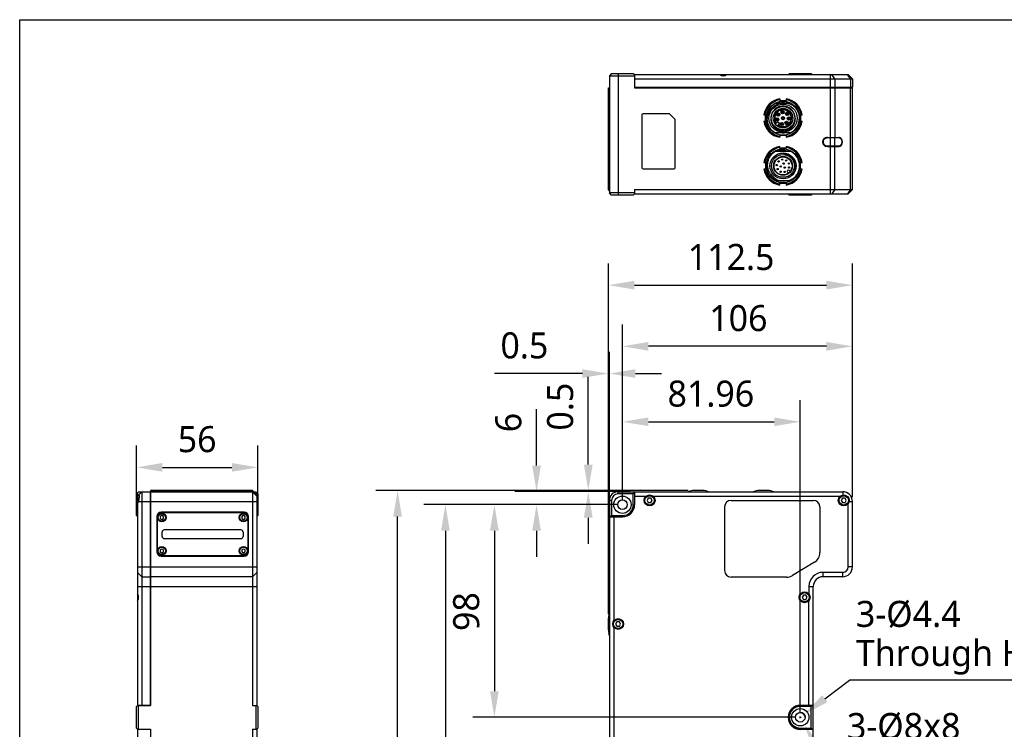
# Model space of a CAD drawing. Header units: millimetres. Extents: x 279 to 496, y -273 to -95.
# Tile 6 of 12: x 279 to 392, y -176 to -95. Entities that reach past the tile are written whole.
import ezdxf

# ---------------------------------------------------------------- set-up
doc = ezdxf.new("R2010")
doc.units = ezdxf.units.MM
doc.header["$LTSCALE"] = 23.1
doc.header["$PDMODE"] = 3
doc.header["$PDSIZE"] = 8
doc.layers.get('0').update_dxf_attribs({"linetype": 'CONTINUOUS'})
doc.layers.get('Defpoints').update_dxf_attribs({"linetype": 'CONTINUOUS'})
doc.layers.add('00_COMPONENTS', color=7, linetype='CONTINUOUS')
doc.layers.add('51__DRAFT_DIMS', color=7, linetype='CONTINUOUS')
doc.styles.get("Standard").update_dxf_attribs({"font": 'Roboto-Regular.ttf'})
doc.dimstyles.new('DIMSTYLE_1', dxfattribs={"dimtxt": 3, "dimasz": 3, "dimexe": 2.5, "dimexo": 0.5, "dimgap": 0.75, "dimtad": 1, "dimlfac": 4, "dimdsep": 46, "dimtxsty": 'STANDARD', "dimblk": '_FILLED', "dimblk1": '_FILLED', "dimblk2": '_FILLED', "dimcen": 0.09, "dimclrt": 3, "dimazin": 2, "dimtp": 0.3, "dimtm": 0.3, "dimtfac": 1, "dimtofl": 0, "dimtmove": 0, "dimatfit": 3, "dimldrblk": '_FILLED', "dimfxl": 1, "dimtolj": 1, "dimarcsym": 0})
doc.dimstyles.new('DIMSTYLE_2', dxfattribs={"dimtxt": 3, "dimasz": 3, "dimexe": 2.5, "dimexo": 0.5, "dimgap": 0.75, "dimtad": 1, "dimlfac": 4, "dimdsep": 46, "dimtxsty": 'STANDARD', "dimblk": '_FILLED', "dimblk1": '_FILLED', "dimblk2": '_FILLED', "dimcen": 0.09, "dimclrt": 3, "dimazin": 2, "dimtp": 0.5, "dimtm": 0.5, "dimtfac": 1, "dimtofl": 0, "dimtmove": 0, "dimatfit": 3, "dimldrblk": '_FILLED', "dimfxl": 1, "dimtolj": 1, "dimarcsym": 0})
doc.dimstyles.new('DIMSTYLE_3', dxfattribs={"dimtxt": 3, "dimasz": 3, "dimexe": 2.5, "dimexo": 0.5, "dimgap": 0.75, "dimtad": 1, "dimlfac": 4, "dimdsep": 46, "dimtxsty": 'STANDARD', "dimblk": '_FILLED', "dimblk1": '_FILLED', "dimblk2": '_FILLED', "dimcen": 0.09, "dimclrt": 3, "dimazin": 2, "dimtp": 0.1, "dimtm": 0.1, "dimtfac": 1, "dimtofl": 0, "dimtmove": 0, "dimatfit": 3, "dimldrblk": '_FILLED', "dimfxl": 1, "dimtolj": 1, "dimarcsym": 0})
doc.dimstyles.new('DIMSTYLE_5', dxfattribs={"dimtxt": 3, "dimasz": 3, "dimexe": 2.5, "dimexo": 0.5, "dimtad": 1, "dimlfac": 4, "dimdsep": 46, "dimtxsty": 'STANDARD', "dimblk": '_FILLED', "dimblk1": '_FILLED', "dimblk2": '_FILLED', "dimcen": 0.09, "dimclrt": 3, "dimazin": 2, "dimtp": 0.1, "dimtm": 0.1, "dimtfac": 1, "dimtofl": 0, "dimtmove": 0, "dimatfit": 1, "dimldrblk": '_FILLED', "dimfxl": 1, "dimtolj": 1, "dimarcsym": 0})
doc.dimstyles.new('DIMSTYLE_6', dxfattribs={"dimtxt": 3, "dimasz": 3, "dimexe": 2.5, "dimexo": 0.5, "dimtad": 1, "dimlfac": 4, "dimdsep": 46, "dimtxsty": 'STANDARD', "dimblk": '_FILLED', "dimblk1": '_FILLED', "dimblk2": '_FILLED', "dimcen": 0.09, "dimclrt": 3, "dimazin": 2, "dimtp": 0.2, "dimtm": 0.2, "dimtfac": 1, "dimtofl": 0, "dimtmove": 0, "dimatfit": 1, "dimldrblk": '_FILLED', "dimfxl": 1, "dimtolj": 1, "dimarcsym": 0})

# ---------------------------------------------------------------- blocks, each defined once
blk = doc.blocks.new('_FILLED')
at = {"color": 0, "linetype": 'ByBlock'}
blk.add_solid([(0, 0), (-1, 0.167), (-1, -0.167)], dxfattribs=at)
blk = doc.blocks.new('*D1')
at = {"layer": '51__DRAFT_DIMS', "color": 0, "lineweight": -2}
for p, q in [((292.36, -150.09), (292.36, -143.79)), ((306.36, -150.09), (306.36, -143.79)), ((295.36, -146.29), (303.36, -146.29))]:
    blk.add_line(p, q, dxfattribs=at)
at = {"layer": 'Defpoints', "color": 0}
for p in [(306.36, -146.29), (292.36, -150.59), (306.36, -150.59)]:
    blk.add_point(p, dxfattribs=at)
at = {"layer": '51__DRAFT_DIMS', "color": 0, "linetype": 'ByBlock', "lineweight": -2, "xscale": 3, "yscale": 3, "zscale": 3, "rotation": 180}
blk.add_blockref('_FILLED', (292.36, -146.29), dxfattribs=at)
at = {"layer": '51__DRAFT_DIMS', "color": 0, "linetype": 'ByBlock', "lineweight": -2, "xscale": 3, "yscale": 3, "zscale": 3}
blk.add_blockref('_FILLED', (306.36, -146.29), dxfattribs=at)
at = {"layer": '51__DRAFT_DIMS', "color": 3, "insert": (299.36, -141.54), "char_height": 3, "attachment_point": 2, "line_spacing_factor": 0.9}
blk.add_mtext('\\A1;56', dxfattribs=at)
blk = doc.blocks.new('*D2')
at = {"layer": '51__DRAFT_DIMS', "color": 0, "lineweight": -2}
for p, q in [((347.87, -150.59), (331.11, -150.59)), ((333.61, -153.59), (333.61, -172.09)), ((368.36, -175.09), (331.11, -175.09))]:
    blk.add_line(p, q, dxfattribs=at)
at = {"layer": 'Defpoints', "color": 0}
for p in [(348.37, -150.59), (333.61, -175.09), (368.86, -175.09)]:
    blk.add_point(p, dxfattribs=at)
at = {"layer": '51__DRAFT_DIMS', "color": 0, "linetype": 'ByBlock', "lineweight": -2, "xscale": 3, "yscale": 3, "zscale": 3}
for p, rotation in [((333.61, -150.59), 90), ((333.61, -175.09), 270)]:
    blk.add_blockref('_FILLED', p, dxfattribs=dict(at, rotation=rotation))
at = {"layer": '51__DRAFT_DIMS', "color": 3, "insert": (328.86, -162.91), "char_height": 3, "attachment_point": 2, "rotation": 90, "line_spacing_factor": 0.9}
blk.add_mtext('\\A1;98', dxfattribs=at)
blk = doc.blocks.new('*D3')
at = {"layer": '51__DRAFT_DIMS', "color": 0, "lineweight": -2}
for p, q in [((347.87, -150.59), (325.47, -150.59)), ((327.97, -153.59), (327.97, -220.09)), ((347.87, -223.09), (325.47, -223.09))]:
    blk.add_line(p, q, dxfattribs=at)
at = {"layer": 'Defpoints', "color": 0}
for p in [(348.37, -150.59), (327.97, -223.09), (348.37, -223.09)]:
    blk.add_point(p, dxfattribs=at)
at = {"layer": '51__DRAFT_DIMS', "color": 0, "linetype": 'ByBlock', "lineweight": -2, "xscale": 3, "yscale": 3, "zscale": 3}
for p, rotation in [((327.97, -150.59), 90), ((327.97, -223.09), 270)]:
    blk.add_blockref('_FILLED', p, dxfattribs=dict(at, rotation=rotation))
at = {"layer": '51__DRAFT_DIMS', "color": 3, "insert": (323.22, -186.87), "char_height": 3, "attachment_point": 2, "rotation": 90, "line_spacing_factor": 0.9}
blk.add_mtext('\\A1;290', dxfattribs=at)
blk = doc.blocks.new('*D4')
at = {"layer": '51__DRAFT_DIMS', "color": 0, "lineweight": -2}
for p, q in [((355.96, -148.97), (319.96, -148.97)), ((322.46, -221.59), (322.46, -151.97)), ((349.27, -224.59), (319.96, -224.59))]:
    blk.add_line(p, q, dxfattribs=at)
at = {"layer": 'Defpoints', "color": 0}
for p in [(322.46, -148.97), (356.46, -148.97), (349.77, -224.59)]:
    blk.add_point(p, dxfattribs=at)
at = {"layer": '51__DRAFT_DIMS', "color": 0, "linetype": 'ByBlock', "lineweight": -2, "xscale": 3, "yscale": 3, "zscale": 3}
for p, rotation in [((322.46, -148.97), 90), ((322.46, -224.59), 270)]:
    blk.add_blockref('_FILLED', p, dxfattribs=dict(at, rotation=rotation))
at = {"layer": '51__DRAFT_DIMS', "color": 3, "insert": (317.71, -186.83), "char_height": 3, "attachment_point": 2, "rotation": 90, "line_spacing_factor": 0.9}
blk.add_mtext('\\A1;302.5', dxfattribs=at)
blk = doc.blocks.new('*D5')
at = {"layer": '51__DRAFT_DIMS', "color": 0, "lineweight": -2}
for p, q in [((338.47, -146.09), (338.47, -139.59)), ((349.27, -149.09), (335.97, -149.09)), ((347.87, -150.59), (335.97, -150.59)), ((338.47, -153.59), (338.47, -156.59))]:
    blk.add_line(p, q, dxfattribs=at)
at = {"layer": 'Defpoints', "color": 0}
for p in [(349.77, -149.09), (338.47, -150.59), (348.37, -150.59)]:
    blk.add_point(p, dxfattribs=at)
at = {"layer": '51__DRAFT_DIMS', "color": 0, "linetype": 'ByBlock', "lineweight": -2, "xscale": 3, "yscale": 3, "zscale": 3}
for p, rotation in [((338.47, -149.09), 270), ((338.47, -150.59), 90)]:
    blk.add_blockref('_FILLED', p, dxfattribs=dict(at, rotation=rotation))
at = {"layer": '51__DRAFT_DIMS', "color": 3, "insert": (333.72, -142.24), "char_height": 3, "attachment_point": 1, "rotation": 90, "line_spacing_factor": 0.9}
blk.add_mtext('\\A1;6', dxfattribs=at)
blk = doc.blocks.new('*D6')
at = {"layer": '51__DRAFT_DIMS', "color": 0, "lineweight": -2}
for p, q in [((344.43, -145.97), (344.43, -135.86)), ((355.96, -148.97), (341.93, -148.97)), ((349.27, -149.09), (341.93, -149.09)), ((344.43, -152.09), (344.43, -155.09))]:
    blk.add_line(p, q, dxfattribs=at)
at = {"layer": 'Defpoints', "color": 0}
for p in [(344.43, -149.09), (349.77, -149.09), (356.46, -148.97)]:
    blk.add_point(p, dxfattribs=at)
at = {"layer": '51__DRAFT_DIMS', "color": 0, "linetype": 'ByBlock', "lineweight": -2, "xscale": 3, "yscale": 3, "zscale": 3}
for p, rotation in [((344.43, -148.97), 270), ((344.43, -149.09), 90)]:
    blk.add_blockref('_FILLED', p, dxfattribs=dict(at, rotation=rotation))
at = {"layer": '51__DRAFT_DIMS', "color": 3, "insert": (339.68, -142.05), "char_height": 3, "attachment_point": 1, "rotation": 90, "line_spacing_factor": 0.9}
blk.add_mtext('\\A1;0.5', dxfattribs=at)
blk = doc.blocks.new('*D7')
at = {"layer": '51__DRAFT_DIMS', "color": 0, "lineweight": -2}
for p, q in [((346.75, -163.18), (346.75, -132.98)), ((346.87, -151.49), (346.87, -132.98)), ((343.75, -135.48), (333.63, -135.48)), ((349.87, -135.48), (352.87, -135.48))]:
    blk.add_line(p, q, dxfattribs=at)
at = {"layer": 'Defpoints', "color": 0}
for p in [(346.87, -135.48), (346.87, -151.99), (346.75, -163.68)]:
    blk.add_point(p, dxfattribs=at)
at = {"layer": '51__DRAFT_DIMS', "color": 0, "linetype": 'ByBlock', "lineweight": -2, "xscale": 3, "yscale": 3, "zscale": 3}
blk.add_blockref('_FILLED', (346.75, -135.48), dxfattribs=at)
at = {"layer": '51__DRAFT_DIMS', "color": 0, "linetype": 'ByBlock', "lineweight": -2, "xscale": 3, "yscale": 3, "zscale": 3, "rotation": 180}
blk.add_blockref('_FILLED', (346.87, -135.48), dxfattribs=at)
at = {"layer": '51__DRAFT_DIMS', "color": 3, "insert": (339.83, -130.73), "char_height": 3, "attachment_point": 3, "line_spacing_factor": 0.9}
blk.add_mtext('\\A1;0.5', dxfattribs=at)
blk = doc.blocks.new('*D8')
at = {"layer": '51__DRAFT_DIMS', "color": 0, "lineweight": -2}
for p, q in [((348.37, -150.09), (348.37, -138.54)), ((368.86, -174.59), (368.86, -138.54)), ((351.37, -141.04), (365.86, -141.04))]:
    blk.add_line(p, q, dxfattribs=at)
at = {"layer": 'Defpoints', "color": 0}
for p in [(368.86, -141.04), (348.37, -150.59), (368.86, -175.09)]:
    blk.add_point(p, dxfattribs=at)
at = {"layer": '51__DRAFT_DIMS', "color": 0, "linetype": 'ByBlock', "lineweight": -2, "xscale": 3, "yscale": 3, "zscale": 3, "rotation": 180}
blk.add_blockref('_FILLED', (348.37, -141.04), dxfattribs=at)
at = {"layer": '51__DRAFT_DIMS', "color": 0, "linetype": 'ByBlock', "lineweight": -2, "xscale": 3, "yscale": 3, "zscale": 3}
blk.add_blockref('_FILLED', (368.86, -141.04), dxfattribs=at)
at = {"layer": '51__DRAFT_DIMS', "color": 3, "insert": (358.56, -136.29), "char_height": 3, "attachment_point": 2, "line_spacing_factor": 0.9}
blk.add_mtext('\\A1;81.96', dxfattribs=at)
blk = doc.blocks.new('*D9')
at = {"layer": '51__DRAFT_DIMS', "color": 0, "lineweight": -2}
for p, q in [((348.37, -150.09), (348.37, -129.84)), ((374.87, -149.72), (374.87, -129.84)), ((371.87, -132.34), (351.37, -132.34))]:
    blk.add_line(p, q, dxfattribs=at)
at = {"layer": 'Defpoints', "color": 0}
for p in [(348.37, -132.34), (348.37, -150.59), (374.87, -150.22)]:
    blk.add_point(p, dxfattribs=at)
at = {"layer": '51__DRAFT_DIMS', "color": 0, "linetype": 'ByBlock', "lineweight": -2, "xscale": 3, "yscale": 3, "zscale": 3, "rotation": 180}
blk.add_blockref('_FILLED', (348.37, -132.34), dxfattribs=at)
at = {"layer": '51__DRAFT_DIMS', "color": 0, "linetype": 'ByBlock', "lineweight": -2, "xscale": 3, "yscale": 3, "zscale": 3}
blk.add_blockref('_FILLED', (374.87, -132.34), dxfattribs=at)
at = {"layer": '51__DRAFT_DIMS', "color": 3, "insert": (361.73, -127.59), "char_height": 3, "attachment_point": 2, "line_spacing_factor": 0.9}
blk.add_mtext('\\A1;106', dxfattribs=at)
blk = doc.blocks.new('*D10')
at = {"layer": '51__DRAFT_DIMS', "color": 0, "lineweight": -2}
for p, q in [((346.75, -163.18), (346.75, -122.79)), ((374.87, -149.72), (374.87, -122.79)), ((349.75, -125.29), (371.87, -125.29))]:
    blk.add_line(p, q, dxfattribs=at)
at = {"layer": 'Defpoints', "color": 0}
for p in [(374.87, -125.29), (374.87, -150.22), (346.75, -163.68)]:
    blk.add_point(p, dxfattribs=at)
at = {"layer": '51__DRAFT_DIMS', "color": 0, "linetype": 'ByBlock', "lineweight": -2, "xscale": 3, "yscale": 3, "zscale": 3, "rotation": 180}
blk.add_blockref('_FILLED', (346.75, -125.29), dxfattribs=at)
at = {"layer": '51__DRAFT_DIMS', "color": 0, "linetype": 'ByBlock', "lineweight": -2, "xscale": 3, "yscale": 3, "zscale": 3}
blk.add_blockref('_FILLED', (374.87, -125.29), dxfattribs=at)
at = {"layer": '51__DRAFT_DIMS', "color": 3, "insert": (360.89, -120.54), "char_height": 3, "attachment_point": 2, "line_spacing_factor": 0.9}
blk.add_mtext('\\A1;112.5', dxfattribs=at)
blk = doc.blocks.new('*D20')
at = {"layer": '51__DRAFT_DIMS', "color": 0, "lineweight": -2}
for p in [(371.69, -172.96), (400.43, -170.81)]:
    blk.add_line(p, (374.54, -170.81), dxfattribs=at)
at = {"layer": '51__DRAFT_DIMS', "color": 0}
for p, q in [((368.77, -175.09), (368.95, -175.09)), ((368.86, -175.18), (368.86, -175))]:
    blk.add_line(p, q, dxfattribs=at)
at = {"layer": 'Defpoints', "color": 0}
for p in [(368.42, -175.43), (369.3, -174.76)]:
    blk.add_point(p, dxfattribs=at)
at = {"layer": '51__DRAFT_DIMS', "color": 0, "linetype": 'ByBlock', "lineweight": -2, "xscale": 3, "yscale": 3, "zscale": 3, "rotation": 217.0671176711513}
blk.add_blockref('_FILLED', (369.3, -174.76), dxfattribs=at)
at = {"layer": '51__DRAFT_DIMS', "color": 3, "insert": (375.27, -161.68), "char_height": 3, "attachment_point": 1, "line_spacing_factor": 0.9}
blk.add_mtext('\\A1;3-%%c{\\A1;4.4\\PThrough Hole}', dxfattribs=at)
blk = doc.blocks.new('*D21')
at = {"layer": '51__DRAFT_DIMS', "color": 0}
for p, q in [((368.77, -175.09), (368.95, -175.09)), ((368.86, -175.18), (368.86, -175))]:
    blk.add_line(p, q, dxfattribs=at)
at = {"layer": '51__DRAFT_DIMS', "color": 0, "lineweight": -2}
for p in [(370.79, -178.6), (403.91, -183.74)]:
    blk.add_line(p, (373.62, -183.74), dxfattribs=at)
at = {"layer": 'Defpoints', "color": 0}
for p in [(368.38, -174.22), (369.34, -175.97)]:
    blk.add_point(p, dxfattribs=at)
at = {"layer": '51__DRAFT_DIMS', "color": 0, "linetype": 'ByBlock', "lineweight": -2, "xscale": 3, "yscale": 3, "zscale": 3, "rotation": 118.8240160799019}
blk.add_blockref('_FILLED', (369.34, -175.97), dxfattribs=at)
at = {"layer": '51__DRAFT_DIMS', "color": 3, "insert": (374.24, -174.61), "char_height": 3, "attachment_point": 1, "line_spacing_factor": 0.9}
blk.add_mtext('\\A1;3-%%c{\\A1;8x8\\PMirro-Symmetry}', dxfattribs=at)

msp = doc.modelspace()

# ---------------------------------------------------------------- linework, layer by layer
msp.add_lwpolyline([(278.9111, -94.6938), (496.1269, -94.6938), (496.1269, -273.1705), (278.9111, -273.1705)], close=True)
at = {"layer": '00_COMPONENTS', "color": 7}
for p, q in [((347.1221, -100.9041), (346.8721, -101.1541)), ((347.1221, -100.9041), (349.6221, -100.9041)), ((349.6221, -100.9041), (349.7471, -101.0291)), ((367.6121, -100.9041), (367.4871, -101.0291)), ((367.6121, -100.9041), (370.1121, -100.9041)), ((370.2371, -101.0291), (370.1121, -100.9041)), ((346.8721, -101.1541), (346.8721, -114.6541)), ((346.8721, -101.1541), (349.7471, -101.1541)), ((349.7471, -101.0291), (349.7471, -102.5291)), ((349.7471, -101.0291), (374.3721, -101.0291)), ((349.7721, -101.0291), (349.7721, -102.5291)), ((349.7721, -101.5291), (374.8721, -101.5291)), ((374.3721, -101.0291), (374.8721, -101.5291)), ((374.8721, -101.5291), (374.8721, -102.4791)), ((346.7471, -114.2791), (346.7471, -102.5291)), ((346.7471, -102.5291), (346.8721, -102.5291)), ((349.7471, -102.5291), (374.8721, -102.5291)), ((349.7721, -102.4791), (374.8721, -102.4791)), ((374.6471, -102.5291), (374.6471, -102.4791)), ((374.8721, -114.2791), (374.8721, -102.5291)), ((367.7452, -104.3573), (365.9989, -104.3573)), ((366.4971, -103.8105), (366.4971, -104.0105)), ((366.4971, -104.0105), (367.2471, -104.0105)), ((366.7127, -104.3291), (367.0315, -104.3291)), ((367.2471, -103.8105), (367.2471, -104.0105)), ((366.7287, -105.3965), (366.6919, -105.3965)), ((366.692, -105.3215), (366.7287, -105.3215)), ((366.9195, -105.3215), (366.9563, -105.3215)), ((366.9563, -105.3965), (366.9195, -105.3965)), ((350.6221, -105.6791), (350.6221, -111.7541)), ((353.7453, -105.5541), (350.7471, -105.5541)), ((353.8337, -105.5907), (354.4105, -106.1675)), ((354.4471, -111.7541), (354.4471, -106.2558)), ((364.6535, -105.6541), (364.8535, -105.6541)), ((364.6535, -106.4041), (364.8535, -106.4041)), ((364.8535, -106.4041), (364.8535, -105.6541)), ((366.0595, -106.6276), (366.1473, -106.5398)), ((366.1042, -106.2252), (366.0674, -106.2252)), ((366.0675, -106.1502), (366.1042, -106.1502)), ((366.2276, -105.6686), (366.1908, -105.6686)), ((366.1909, -105.5936), (366.2276, -105.5936)), ((366.295, -106.1502), (366.3318, -106.1502)), ((366.3317, -106.2252), (366.295, -106.2252)), ((366.4184, -105.5936), (366.4552, -105.5936)), ((366.4551, -105.6686), (366.4184, -105.6686)), ((366.7399, -106.0073), (366.7767, -106.0073)), ((366.7767, -106.0823), (366.7399, -106.0823)), ((366.9675, -106.0073), (367.0043, -106.0073)), ((367.0042, -106.0823), (366.9675, -106.0823)), ((367.1904, -106.6314), (367.1536, -106.6314)), ((367.1537, -106.5564), (367.1904, -106.5564)), ((367.2628, -105.5962), (367.226, -105.5962)), ((367.2261, -105.5212), (367.2628, -105.5212)), ((367.3812, -106.5564), (367.418, -106.5564)), ((367.418, -106.6314), (367.3812, -106.6314)), ((367.4625, -106.1303), (367.4257, -106.1303)), ((367.4258, -106.0553), (367.4625, -106.0553)), ((367.4536, -105.5212), (367.4904, -105.5212)), ((367.4903, -105.5962), (367.4536, -105.5962)), ((367.6533, -106.0553), (367.6901, -106.0553)), ((367.69, -106.1303), (367.6533, -106.1303)), ((368.8906, -105.6541), (369.0906, -105.6541)), ((368.8906, -105.6541), (368.8906, -106.4041)), ((368.8906, -106.4041), (369.0906, -106.4041)), ((367.7452, -107.7323), (365.9989, -107.7323)), ((366.3771, -106.7696), (366.2893, -106.8574)), ((366.6337, -106.7548), (366.5969, -106.7548)), ((366.597, -106.6798), (366.6337, -106.6798)), ((366.8245, -106.6798), (366.8613, -106.6798)), ((366.8613, -106.7548), (366.8245, -106.7548)), ((367.2471, -108.0476), (366.4971, -108.0476)), ((366.4971, -108.0476), (366.4971, -108.2476)), ((367.2471, -108.0476), (367.2471, -108.2476)), ((371.8345, -108.2791), (373.3105, -108.2791)), ((371.9888, -108.3291), (371.9888, -108.2791)), ((373.3458, -108.3291), (371.9888, -108.3291)), ((372.014, -108.2541), (373.3314, -108.2541)), ((365.9989, -109.8573), (367.7452, -109.8573)), ((366.3568, -109.8291), (367.3874, -109.8291)), ((366.4971, -109.5105), (366.4971, -109.3105)), ((367.2471, -109.5105), (366.4971, -109.5105)), ((367.2471, -109.3105), (367.2471, -109.5105)), ((371.8345, -109.2791), (373.3105, -109.2791)), ((371.9888, -109.2291), (373.3458, -109.2291)), ((371.9888, -109.2291), (371.9888, -109.2791)), ((372.014, -109.3041), (373.3314, -109.3041)), ((364.6535, -111.1541), (364.8535, -111.1541)), ((364.8535, -111.1541), (364.8535, -111.9041)), ((368.8906, -111.1541), (369.0906, -111.1541)), ((368.8906, -111.9041), (368.8906, -111.1541)), ((350.7471, -111.8791), (354.3221, -111.8791)), ((364.8535, -111.9041), (364.6535, -111.9041)), ((367.4919, -112.3768), (367.3936, -112.2784)), ((367.6057, -112.0663), (367.704, -112.1647)), ((369.0906, -111.9041), (368.8906, -111.9041)), ((365.9989, -113.2323), (367.7452, -113.2323)), ((367.3985, -112.9494), (367.3963, -112.9435)), ((368.3258, -112.7564), (368.3316, -112.7612)), ((346.8721, -114.4041), (346.7471, -114.2791)), ((346.7471, -114.2791), (346.8721, -114.2791)), ((349.7471, -114.2791), (349.7471, -114.7791)), ((349.7471, -114.2791), (374.8721, -114.2791)), ((366.4971, -113.5476), (367.2471, -113.5476)), ((366.4971, -113.7476), (366.4971, -113.5476)), ((367.2471, -113.5476), (367.2471, -113.7476)), ((374.8721, -114.2791), (374.3721, -114.7791)), ((347.1221, -114.9041), (346.8721, -114.6541)), ((349.7471, -114.6541), (346.8721, -114.6541)), ((349.6221, -114.9041), (347.1221, -114.9041)), ((349.6221, -114.9041), (349.7471, -114.7791)), ((349.7471, -114.7791), (374.3721, -114.7791)), ((367.6121, -114.9041), (367.4871, -114.7791)), ((370.1121, -114.9041), (367.6121, -114.9041)), ((370.2371, -114.7791), (370.1121, -114.9041)), ((292.6148, -149.0948), (292.3648, -149.3448)), ((292.3648, -151.8448), (292.3648, -149.3448)), ((292.9898, -149.0948), (292.4898, -149.5948)), ((292.4898, -149.2198), (292.4898, -173.7197)), ((292.6148, -149.0948), (305.7398, -149.0948)), ((292.9898, -149.0948), (292.9898, -173.6948)), ((293.9398, -149.0948), (293.9398, -173.6948)), ((293.9898, -149.3198), (293.9398, -149.3198)), ((293.9898, -148.9698), (293.9898, -173.7198)), ((305.7398, -148.9698), (293.9898, -148.9698)), ((305.7398, -148.9698), (305.7398, -173.7198)), ((305.7398, -148.9698), (306.2398, -149.4698)), ((305.7398, -149.0948), (306.2398, -149.5948)), ((305.8648, -149.0948), (306.1148, -149.0948)), ((306.1148, -149.0948), (306.3648, -149.3448)), ((306.2398, -149.2198), (306.2398, -173.7198)), ((306.3648, -149.3448), (306.3648, -151.8448)), ((347.8721, -149.0948), (373.7471, -149.0948)), ((349.6221, -149.3448), (347.8721, -149.3448)), ((349.7471, -149.2198), (349.6221, -149.3448)), ((349.6221, -150.5948), (349.6221, -149.3448)), ((349.7471, -149.0948), (349.7471, -150.5948)), ((349.7471, -149.2948), (349.7721, -149.2948)), ((349.7721, -149.0948), (349.7721, -150.5948)), ((349.7721, -149.5948), (351.1221, -149.5948)), ((351.8721, -149.5948), (373.4971, -149.5948)), ((357.7852, -148.9698), (356.4589, -148.9698)), ((365.2852, -148.9698), (363.9589, -148.9698)), ((346.8721, -150.0948), (346.8721, -223.5948)), ((347.1221, -150.0948), (347.1221, -151.8448)), ((351.3527, -149.8448), (351.2084, -150.0948)), ((351.2084, -150.0948), (351.3527, -150.3448)), ((351.6414, -149.8448), (351.3527, -149.8448)), ((351.3527, -150.3448), (351.6414, -150.3448)), ((351.7857, -150.0948), (351.6414, -149.8448)), ((351.6414, -150.3448), (351.7857, -150.0948)), ((360.1462, -150.8448), (360.1462, -158.1948)), ((360.8962, -150.0948), (370.3721, -150.0948)), ((371.1221, -150.8448), (371.1221, -156.1198)), ((373.7277, -149.8448), (373.5834, -150.0948)), ((373.5834, -150.0948), (373.7277, -150.3448)), ((374.0164, -149.8448), (373.7277, -149.8448)), ((373.7277, -150.3448), (374.0164, -150.3448)), ((374.1607, -150.0948), (374.0164, -149.8448)), ((374.0164, -150.3448), (374.1607, -150.0948)), ((374.3721, -157.7698), (374.3721, -150.4698)), ((374.8721, -157.7698), (374.8721, -150.2198)), ((292.3648, -151.8448), (292.4898, -151.9698)), ((294.7148, -151.9573), (294.7148, -156.0323)), ((294.7398, -151.9948), (294.7398, -155.9948)), ((295.2773, -151.8533), (295.0898, -151.9616)), ((295.0898, -151.9616), (295.0898, -152.1781)), ((304.7648, -151.4573), (295.2148, -151.4573)), ((295.2398, -151.4948), (304.7398, -151.4948)), ((295.4648, -151.9616), (295.2773, -151.8533)), ((295.4648, -152.1781), (295.4648, -151.9616)), ((304.7023, -151.8533), (304.5148, -151.9616)), ((304.5148, -151.9616), (304.5148, -152.1781)), ((304.8898, -151.9616), (304.7023, -151.8533)), ((304.8898, -152.1781), (304.8898, -151.9616)), ((305.2398, -155.9948), (305.2398, -151.9948)), ((305.2648, -156.0323), (305.2648, -151.9573)), ((306.3648, -151.8448), (306.2398, -151.9698)), ((346.8721, -151.9698), (348.3721, -151.9698)), ((346.8721, -151.9948), (348.3721, -151.9948)), ((347.1221, -151.8448), (346.9971, -151.9698)), ((347.0721, -151.9948), (347.0721, -151.9698)), ((347.1221, -151.8448), (348.3721, -151.8448)), ((347.3721, -151.9948), (347.3721, -163.9698)), ((295.0898, -152.1781), (295.2773, -152.2863)), ((295.2773, -152.2863), (295.4648, -152.1781)), ((304.5148, -152.1781), (304.7023, -152.2863)), ((304.7023, -152.2863), (304.8898, -152.1781)), ((295.3273, -154.2448), (295.3273, -153.7448)), ((304.4023, -153.4948), (295.5773, -153.4948)), ((304.6523, -153.7448), (304.6523, -154.2448)), ((295.5773, -154.4948), (304.4023, -154.4948)), ((295.2773, -155.7033), (295.0898, -155.8116)), ((295.0898, -155.8116), (295.0898, -156.0281)), ((295.0898, -156.0281), (295.2773, -156.1363)), ((295.2148, -156.5323), (304.7648, -156.5323)), ((304.7398, -156.4948), (295.2398, -156.4948)), ((295.4648, -155.8116), (295.2773, -155.7033)), ((295.2773, -156.1363), (295.4648, -156.0281)), ((295.4648, -156.0281), (295.4648, -155.8116)), ((304.7023, -155.7033), (304.5148, -155.8116)), ((304.5148, -155.8116), (304.5148, -156.0281)), ((304.5148, -156.0281), (304.7023, -156.1363)), ((304.8898, -155.8116), (304.7023, -155.7033)), ((304.7023, -156.1363), (304.8898, -156.0281)), ((304.8898, -156.0281), (304.8898, -155.8116)), ((370.4918, -157.2339), (367.9548, -158.759)), ((292.9898, -158.8948), (292.4898, -158.3948)), ((293.9898, -158.6698), (293.9398, -158.6698)), ((305.7398, -158.8948), (306.2398, -158.3948)), ((373.7471, -158.3948), (371.4865, -158.3948)), ((292.9898, -158.8948), (293.9398, -158.8948)), ((305.7398, -158.8948), (293.9898, -158.8948)), ((367.285, -158.9448), (360.8962, -158.9448)), ((373.7471, -158.8948), (371.4865, -158.8948)), ((369.2177, -161.0198), (369.0734, -161.2698)), ((369.5064, -161.0198), (369.2177, -161.0198)), ((369.6507, -161.2698), (369.5064, -161.0198)), ((369.8615, -160.0198), (369.8615, -160.8948)), ((370.3615, -173.6948), (370.3615, -160.0198)), ((370.3621, -202.6192), (370.3621, -160.0198)), ((369.0734, -161.2698), (369.2177, -161.5198)), ((369.2177, -161.5198), (369.5064, -161.5198)), ((369.5064, -161.5198), (369.6507, -161.2698)), ((369.8615, -173.6948), (369.8615, -161.6448)), ((346.7471, -165.008), (346.7471, -163.6817)), ((347.7277, -164.0948), (347.5834, -164.3448)), ((347.5834, -164.3448), (347.7277, -164.5948)), ((348.0164, -164.0948), (347.7277, -164.0948)), ((348.1607, -164.3448), (348.0164, -164.0948)), ((348.0164, -164.5948), (348.1607, -164.3448)), ((347.3721, -164.7198), (347.3721, -186.4698)), ((347.7277, -164.5948), (348.0164, -164.5948)), ((292.3648, -173.8448), (292.4898, -173.7198)), ((292.3648, -176.3448), (292.3648, -173.8448)), ((292.4898, -173.6948), (293.9898, -173.6948)), ((292.4898, -173.7198), (293.9898, -173.7198)), ((292.6148, -176.4698), (292.6148, -173.7198)), ((305.7398, -173.7198), (306.2398, -173.7198)), ((306.1148, -173.7198), (306.1148, -176.4698)), ((306.3648, -173.8448), (306.2398, -173.7198)), ((306.3648, -173.8448), (306.3648, -176.3448)), ((368.8615, -173.6948), (370.3615, -173.6948)), ((368.8621, -173.7198), (370.3621, -173.7198)), ((370.1121, -173.8448), (368.8621, -173.8448)), ((370.1121, -173.8448), (370.2371, -173.7198)), ((370.1121, -176.3448), (370.1121, -173.8448)), ((370.1621, -173.6948), (370.1621, -173.7198)), ((292.4898, -176.4698), (292.3648, -176.3448)), ((292.4898, -176.4698), (292.4898, -224.4698)), ((292.4898, -176.4698), (293.9898, -176.4698)), ((293.9898, -176.4698), (293.9898, -224.5948)), ((305.7398, -176.4698), (305.7398, -224.5948)), ((305.7398, -176.4698), (306.2398, -176.4698)), ((306.2398, -176.4698), (306.3648, -176.3448)), ((306.2398, -176.4698), (306.2398, -224.4698)), ((368.8621, -176.3448), (370.1121, -176.3448)), ((368.8621, -176.4698), (370.3621, -176.4698)), ((370.2371, -176.4698), (370.1121, -176.3448)), ((370.1621, -176.4698), (370.1621, -176.4948))]:
    msp.add_line(p, q, dxfattribs=at)
at = {"layer": '00_COMPONENTS', "color": 4}
for p, q in [((347.8721, -100.9041), (347.8721, -114.9041)), ((368.8621, -100.9041), (368.8621, -101.0291)), ((372.3114, -101.0291), (372.3114, -108.2541)), ((372.8417, -101.5291), (372.4882, -101.0291)), ((372.8417, -101.5291), (372.8417, -102.4791)), ((374.6524, -101.5291), (374.2988, -101.0291)), ((374.6524, -101.5291), (374.6524, -102.4791)), ((346.8096, -114.2791), (346.8096, -102.5291)), ((350.2721, -102.4791), (350.2721, -102.5291)), ((372.6826, -102.5291), (372.6826, -102.4791)), ((372.8417, -102.5291), (372.8417, -108.2541)), ((374.4933, -102.5291), (374.4933, -102.4791)), ((374.6524, -114.2791), (374.6524, -102.5291)), ((372.3104, -108.2791), (372.3104, -109.2791)), ((372.8407, -108.3291), (372.8053, -108.2791)), ((372.8407, -109.2291), (372.8407, -108.3291)), ((373.3458, -108.3291), (373.3105, -108.2791)), ((367.4067, -109.8056), (367.3907, -109.8573)), ((372.3114, -109.3041), (372.3114, -114.7791)), ((372.8407, -109.2291), (372.8053, -109.2791)), ((372.8417, -114.2791), (372.8417, -109.3041)), ((373.3458, -109.2291), (373.3105, -109.2791)), ((346.8721, -114.3457), (346.8096, -114.2791)), ((372.8417, -114.2791), (372.4882, -114.7791)), ((374.6524, -114.2791), (374.2988, -114.7791)), ((368.8621, -114.9041), (368.8621, -114.7791)), ((305.7398, -149.0323), (293.9898, -149.0323)), ((305.7398, -149.0323), (306.2398, -149.5011)), ((347.8721, -149.3448), (347.8721, -149.0948)), ((373.7471, -149.0948), (373.7471, -149.4825)), ((292.3648, -150.5948), (292.4898, -150.5948)), ((292.6022, -150.2198), (306.2398, -150.2198)), ((306.3648, -150.5948), (306.2398, -150.5948)), ((347.1221, -150.0948), (346.8721, -150.0948)), ((349.6221, -150.5948), (349.7471, -150.5948)), ((374.4844, -150.2198), (374.8721, -150.2198)), ((348.3721, -151.8448), (348.3721, -151.9698)), ((292.4898, -157.7698), (306.2398, -157.7698)), ((371.4865, -158.8948), (371.4865, -158.3948)), ((373.7471, -158.8948), (373.7471, -158.3948)), ((374.8721, -157.7698), (374.3721, -157.7698)), ((292.4898, -160.0198), (306.2398, -160.0198)), ((369.8615, -160.0198), (370.3615, -160.0198)), ((293.9398, -173.1948), (293.9898, -173.1948)), ((368.8621, -173.8448), (368.8621, -173.7198)), ((368.8621, -176.3448), (368.8621, -176.4698))]:
    msp.add_line(p, q, dxfattribs=at)
for centre, radius in [((366.8721, -106.0448), 1.95), ((366.8721, -111.5448), 1.95), ((351.4971, -150.0948), 0.5375), ((373.8721, -150.0948), 0.5375), ((295.2773, -152.0698), 0.422), ((304.7023, -152.0698), 0.422), ((295.2773, -155.9198), 0.422), ((304.7023, -155.9198), 0.422), ((369.3621, -161.2698), 0.5375), ((347.8721, -164.3448), 0.5375)]:
    msp.add_circle(centre, radius, dxfattribs=at)
at = {"layer": '00_COMPONENTS', "color": 7}
for centre, radius in [((366.8721, -106.0448), 1.625), ((366.8721, -106.0448), 1.35), ((366.8721, -106.0448), 1.125), ((366.323, -105.6311), 0.1875), ((366.323, -105.6311), 0.1375), ((366.8241, -105.359), 0.1875), ((366.8241, -105.359), 0.1375), ((366.8241, -105.359), 0.1025), ((367.3582, -105.5587), 0.1875), ((367.3582, -105.5587), 0.1375), ((367.3582, -105.5587), 0.1025), ((366.1996, -106.1877), 0.1875), ((366.1996, -106.1877), 0.1375), ((366.1996, -106.1877), 0.1025), ((366.323, -105.6311), 0.1025), ((366.7291, -106.7173), 0.1875), ((366.7291, -106.7173), 0.1375), ((366.7291, -106.7173), 0.1025), ((366.8721, -106.0448), 0.1875), ((366.8721, -106.0448), 0.1375), ((366.8721, -106.0448), 0.1025), ((367.2858, -106.5939), 0.1875), ((367.2858, -106.5939), 0.1375), ((367.2858, -106.5939), 0.1025), ((367.5579, -106.0928), 0.1875), ((367.5579, -106.0928), 0.1375), ((367.5579, -106.0928), 0.1025), ((366.8721, -111.5448), 1.5), ((366.8721, -111.5448), 1.3125), ((366.8721, -111.5448), 1.0875), ((366.8721, -111.5448), 1.0375), ((366.3594, -111.0322), 0.075), ((366.3594, -111.0322), 0.0317), ((366.779, -110.8258), 0.075), ((366.779, -110.8258), 0.0317), ((367.2373, -110.9185), 0.075), ((367.2373, -110.9185), 0.0317), ((366.1531, -111.4517), 0.075), ((366.1531, -111.4517), 0.0317), ((366.2458, -111.91), 0.075), ((366.2458, -111.91), 0.0317), ((366.599, -112.2164), 0.075), ((366.6064, -111.616), 0.075), ((366.599, -112.2164), 0.0317), ((366.6064, -111.616), 0.0317), ((366.9432, -111.2792), 0.075), ((366.9432, -111.2792), 0.0317), ((367.0658, -112.2434), 0.075), ((367.0665, -111.7393), 0.075), ((367.0658, -112.2434), 0.0317), ((367.0665, -111.7393), 0.0317), ((367.5437, -111.2718), 0.075), ((367.5707, -111.7386), 0.075), ((367.5437, -111.2718), 0.0317), ((367.5707, -111.7386), 0.0317), ((348.3721, -150.5948), 1), ((351.4971, -150.0948), 0.625), ((351.4971, -150.0948), 0.5625), ((373.8721, -150.0948), 0.625), ((373.8721, -150.0948), 0.5625), ((348.3721, -150.5948), 0.55), ((295.2773, -152.0698), 0.5), ((304.7023, -152.0698), 0.5), ((295.2773, -155.9198), 0.5), ((304.7023, -155.9198), 0.5), ((369.3615, -161.2698), 0.625), ((369.3621, -161.2698), 0.5625), ((347.8721, -164.3448), 0.625), ((347.8721, -164.3448), 0.5625), ((368.8621, -175.0948), 1), ((368.8621, -175.0948), 0.55)]:
    msp.add_circle(centre, radius, dxfattribs=at)
for centre, radius, start, end in [((366.8721, -106.0291), 2.25, 99.594005, 170.405913), ((366.8721, -106.0291), 2.125, 100.164193, 169.835728), ((366.8721, -106.0448), 1.9, 117.357326, 242.642674), ((366.8721, -106.0291), 1.7075, 78.256878, 101.743122), ((366.8721, -106.0301), 1.8739, 63.211967, 94.580823), ((366.8721, -106.0291), 2.25, 9.59411, 80.405894), ((366.8721, -106.0291), 2.125, 10.16429, 79.835724), ((366.8721, -106.0448), 1.9, 25.06638, 62.642674), ((366.8721, -106.0448), 1.4, 17.867374, 17.840699), ((366.8721, -106.0448), 1, 234.352035, 215.647965), ((366.8721, -106.0448), 0.95, 234.849027, 215.150973), ((366.8721, -106.0448), 1.9, 297.357326, 24.862006), ((350.7471, -105.6791), 0.125, 90, 180), ((353.7453, -105.6791), 0.125, 45, 90), ((354.3221, -106.2558), 0.125, 0, 45), ((366.8721, -106.0291), 2.25, 189.593823, 260.405941), ((366.8721, -106.0291), 2.125, 190.164026, 259.83573), ((366.2622, -106.6547), 0.1625, 314.999999, 135), ((366.8721, -106.0448), 0.7568, 216.239057, 233.760943), ((366.8721, -106.0291), 2.25, 279.594285, 350.405859), ((366.8721, -106.0291), 2.125, 280.164452, 349.835714), ((366.8721, -106.0291), 1.7075, 265.950999, 274.049001), ((366.8721, -111.5291), 2.25, 99.594005, 170.405913), ((366.8721, -111.5291), 2.125, 100.164193, 169.835727), ((366.8721, -111.5448), 1.9, 117.357326, 242.642674), ((366.8721, -111.5291), 1.7075, 95.357187, 101.743122), ((366.8721, -111.5291), 1.7075, 78.256878, 84.642815), ((366.8721, -111.5291), 2.25, 9.59411, 80.405895), ((366.8721, -111.5291), 2.125, 10.16429, 79.835724), ((366.8065, -111.5131), 1.8099, 66.183189, 70.633776), ((366.8721, -111.5448), 1.9, 297.357326, 62.642674), ((366.8923, -111.5233), 1.3569, 32.602468, 34.208546), ((350.7471, -111.7541), 0.125, 180, 270), ((354.3221, -111.7541), 0.125, 270, 360), ((366.8721, -111.5291), 2.25, 189.593825, 260.405941), ((366.8721, -111.5291), 2.125, 190.164028, 259.83573), ((366.8721, -111.5291), 2.25, 279.594287, 350.405858), ((366.8721, -111.5291), 2.125, 280.164454, 349.835714), ((367.4996, -112.1724), 0.15, 45, 225), ((366.8649, -111.5565), 1.8721, 242.676068, 243.525082), ((366.8721, -111.5291), 1.7075, 265.950999, 274.049001), ((366.9006, -111.5811), 1.8438, 296.416312, 297.085618), ((347.8721, -150.0948), 1, 90, 180), ((347.8721, -150.0948), 0.75, 90, 180), ((355.7629, -148.0948), 1, 270, 290.364135), ((356.4589, -149.9698), 1, 90, 110.364135), ((357.7852, -149.9698), 1, 69.635865, 90), ((358.4812, -148.0948), 1, 249.635865, 270), ((363.2629, -148.0948), 1, 270, 290.364135), ((363.9589, -149.9698), 1, 90, 110.364135), ((365.2852, -149.9698), 1, 69.635865, 90), ((365.9812, -148.0948), 1, 249.635865, 270), ((373.7471, -150.2198), 1.125, 0, 90), ((348.3721, -150.5948), 1.4, 270, 360), ((348.3721, -150.5948), 1.375, 270, 360), ((348.3721, -150.5948), 1.25, 270, 360), ((360.8962, -150.8448), 0.75, 90, 180), ((370.3721, -150.8448), 0.75, 0, 90), ((295.2148, -151.9573), 0.5, 90, 180), ((295.2398, -151.9948), 0.5, 90, 180), ((304.7398, -151.9948), 0.5, 0, 90), ((304.7648, -151.9573), 0.5, 0, 90), ((295.5773, -153.7448), 0.25, 90, 180), ((295.5773, -154.2448), 0.25, 180, 270), ((304.4023, -153.7448), 0.25, 0, 90), ((304.4023, -154.2448), 0.25, 270, 360), ((295.2148, -156.0323), 0.5, 180, 270), ((295.2398, -155.9948), 0.5, 180, 270), ((304.7398, -155.9948), 0.5, 270, 360), ((304.7648, -156.0323), 0.5, 270, 360), ((369.8221, -156.1198), 1.3, 301.011363, 360), ((360.8962, -158.1948), 0.75, 180, 270), ((367.285, -157.6448), 1.3, 270, 301.011363), ((371.4865, -160.0198), 1.625, 90, 180), ((373.7471, -157.7698), 1.125, 270, 360), ((373.7471, -157.7698), 0.625, 270, 360), ((371.4865, -160.0198), 1.125, 90, 180), ((371.4871, -160.0198), 1.125, 91.001291, 180), ((347.7471, -163.6817), 1, 159.635865, 180), ((345.8721, -162.9857), 1, 339.635865, 360), ((347.7471, -165.008), 1, 180, 200.364135), ((345.8721, -165.704), 1, 0, 20.364135), ((368.8615, -175.0948), 1.4, 90, 270), ((368.8621, -175.0948), 1.375, 90, 270), ((368.8621, -175.0948), 1.25, 90, 270)]:
    msp.add_arc(centre, radius, start, end, dxfattribs=at)
for centre, major_axis, ratio, start_param, end_param in [((359.9971, -100.5291), (0, 0.625), 1, 2.49809154, 3.78509376), ((372.014, -108.7791), (0.5892, 0), 0.89100652, 1.57079633, 4.71238898), ((373.3314, -108.7791), (0, 0.525), 0.74349607, -3.14159265, 0), ((291.9898, -150.0948), (0, 0.625), 1, -2.21429744, -1.77215425), ((291.9898, -161.2698), (0, 0.625), 1, -2.21429744, -0.92729522)]:
    msp.add_ellipse(centre, major_axis=major_axis, ratio=ratio, start_param=start_param, end_param=end_param, dxfattribs=at)
for points, knots in [([(365.7993, -104.7102), (365.8851, -104.6322), (366.0732, -104.4934), (366.2852, -104.3953), (366.3948, -104.3573)], [0, 0, 0, 0, 0.50000585, 1, 1, 1, 1]), ([(366.7224, -104.1622), (366.6112, -104.1752), (366.3907, -104.2212), (366.1818, -104.3059), (366.0824, -104.3573)], [0, 0, 0, 0, 0.5000021, 1, 1, 1, 1]), ([(367.5596, -104.3574), (367.6696, -104.3951), (367.8829, -104.4921), (368.169, -104.6952), (368.4125, -104.9478), (368.5413, -105.1433), (368.596, -105.246)], [0, 0, 0, 0, 0.25000118, 0.49998717, 0.74998515, 1, 1, 1, 1]), ([(365.7212, -107.5566), (365.6175, -107.468), (365.4286, -107.2677), (365.2177, -106.9133), (365.0881, -106.5217), (365.0486, -106.1108), (365.1051, -105.7019), (365.2529, -105.3165), (365.4841, -104.9748), (365.688, -104.789), (365.7993, -104.7102)], [0, 0, 0, 0, 0.12501857, 0.25003527, 0.37504835, 0.50005292, 0.62505077, 0.75004555, 0.87503094, 1, 1, 1, 1]), ([(365.4933, -105.8027), (365.4689, -105.9102), (365.4461, -106.1322), (365.4904, -106.4629), (365.608, -106.7753), (365.7934, -107.0531), (366.0376, -107.2807), (366.3262, -107.4481), (366.6441, -107.5491), (366.866, -107.5684), (366.9763, -107.5659)], [0, 0, 0, 0, 0.12497695, 0.24996441, 0.37496149, 0.49996222, 0.62496196, 0.74997283, 0.87498448, 1, 1, 1, 1]), ([(366.9763, -107.5659), (367.086, -107.5533), (367.3036, -107.5047), (367.6052, -107.3612), (367.8679, -107.155), (368.0789, -106.8958), (368.2246, -106.5951), (368.2998, -106.2695), (368.2969, -105.9353), (368.2432, -105.7187), (368.2043, -105.6154)], [0, 0, 0, 0, 0.12502419, 0.25003097, 0.37504493, 0.5000428, 0.62504046, 0.75003664, 0.87501487, 1, 1, 1, 1]), ([(371.9888, -108.2791), (371.9508, -108.2791), (371.8753, -108.2862), (371.7675, -108.3176), (371.6703, -108.3675), (371.5875, -108.4328), (371.5217, -108.5098), (371.4742, -108.5953), (371.4456, -108.686), (371.4361, -108.7792), (371.4456, -108.8724), (371.4743, -108.9631), (371.5218, -109.0485), (371.5877, -109.1256), (371.6705, -109.1908), (371.7677, -109.2406), (371.8755, -109.272), (371.9509, -109.2791), (371.9888, -109.2791)], [0, 0, 0, 0, 0.06920153, 0.13728489, 0.20338067, 0.26698132, 0.32800772, 0.38676637, 0.44385783, 0.50007098, 0.55628527, 0.61338003, 0.67214378, 0.73317644, 0.79678372, 0.86288596, 0.93095879, 1, 1, 1, 1]), ([(371.9888, -108.3291), (371.9199, -108.3291), (371.785, -108.3537), (371.6419, -108.4423), (371.5597, -108.5366), (371.516, -108.6135), (371.4896, -108.6952), (371.4809, -108.7792), (371.4897, -108.8631), (371.5161, -108.9448), (371.5598, -109.0217), (371.6421, -109.116), (371.7851, -109.2045), (371.92, -109.2291), (371.9888, -109.2291)], [0, 0, 0, 0, 0.13821604, 0.2680821, 0.32910939, 0.38764121, 0.44433843, 0.50006919, 0.55580119, 0.61250204, 0.67103948, 0.73207366, 0.86195406, 1, 1, 1, 1]), ([(372.7816, -108.2541), (372.8057, -108.2541), (372.8543, -108.2583), (372.9013, -108.2708), (372.9242, -108.2791)], [0, 0, 0, 0, 0.49848545, 1, 1, 1, 1]), ([(373.3105, -109.2791), (373.336, -109.2791), (373.3878, -109.2721), (373.4612, -109.2415), (373.5278, -109.1928), (373.6053, -109.1058), (373.6721, -108.966), (373.6986, -108.779), (373.672, -108.5921), (373.6052, -108.4522), (373.5277, -108.3653), (373.4612, -108.3166), (373.3877, -108.2861), (373.3359, -108.2791), (373.3105, -108.2791)], [0, 0, 0, 0, 0.05529567, 0.11193335, 0.17089863, 0.23262312, 0.36319861, 0.50004585, 0.63689094, 0.7674604, 0.82918114, 0.88814356, 0.94477043, 1, 1, 1, 1]), ([(373.3458, -109.2291), (373.3683, -109.2291), (373.4142, -109.2228), (373.479, -109.1952), (373.5377, -109.1513), (373.6062, -109.0729), (373.665, -108.947), (373.6883, -108.779), (373.6649, -108.611), (373.6061, -108.4852), (373.5376, -108.4068), (373.4789, -108.3629), (373.4141, -108.3354), (373.3683, -108.3291), (373.3458, -108.3291)], [0, 0, 0, 0, 0.05465828, 0.11078475, 0.16944919, 0.23111162, 0.36219725, 0.50004621, 0.63789284, 0.76897196, 0.83063033, 0.88929159, 0.9454071, 1, 1, 1, 1]), ([(365.4925, -112.5382), (365.4106, -112.4386), (365.2688, -112.2199), (365.1352, -111.8535), (365.085, -111.4666), (365.1199, -111.0781), (365.2372, -110.7061), (365.4303, -110.3673), (365.6901, -110.0767), (365.8998, -109.9227), (366.0111, -109.8573)], [0, 0, 0, 0, 0.12497452, 0.2499629, 0.37495241, 0.49995258, 0.62495323, 0.74996559, 0.87497834, 1, 1, 1, 1]), ([(366.0702, -109.8572), (366.1747, -109.8116), (366.3924, -109.7392), (366.7332, -109.6941), (367.0764, -109.713), (367.2992, -109.7679), (367.4067, -109.8056)], [0, 0, 0, 0, 0.25001124, 0.50000825, 0.75001314, 1, 1, 1, 1]), ([(372.9242, -109.2791), (372.9013, -109.2873), (372.8543, -109.2998), (372.8057, -109.3041), (372.7816, -109.3041)], [0, 0, 0, 0, 0.50151455, 1, 1, 1, 1]), ([(364.9792, -111.5448), (364.9779, -111.3341), (365.0475, -110.9095), (365.2524, -110.5312), (365.3824, -110.3654)], [0, 0, 0, 0, 0.50000303, 1, 1, 1, 1]), ([(365.8733, -110.4256), (365.9523, -110.3609), (366.1241, -110.2472), (366.411, -110.134), (366.715, -110.0814), (367.0235, -110.0939), (367.3219, -110.1732), (367.5964, -110.3144), (367.8346, -110.5106), (367.9612, -110.6734), (368.0144, -110.7605)], [0, 0, 0, 0, 0.12501391, 0.25002347, 0.37503347, 0.50003447, 0.62503319, 0.75003139, 0.87501804, 1, 1, 1, 1]), ([(368.0144, -110.7605), (368.0798, -110.8472), (368.19, -111.0373), (368.2842, -111.3521), (368.3051, -111.6801), (368.2511, -112.0045), (368.1237, -112.3076), (367.9323, -112.5746), (367.6878, -112.7939), (367.4963, -112.901), (367.3963, -112.9435)], [0, 0, 0, 0, 0.12497697, 0.24996239, 0.37495965, 0.49995926, 0.62495955, 0.74996987, 0.87498452, 1, 1, 1, 1]), ([(366.0056, -113.2198), (365.8532, -113.141), (365.5683, -112.941), (365.2388, -112.5377), (365.0291, -112.061), (364.9803, -111.7163), (364.9792, -111.5448)], [0, 0, 0, 0, 0.25001532, 0.50001446, 0.74999423, 1, 1, 1, 1]), ([(368.1743, -112.2893), (368.0882, -112.4373), (367.8629, -112.7051), (367.5609, -112.8822), (367.4004, -112.9419)], [0, 0, 0, 0, 0.50000056, 1, 1, 1, 1]), ([(366.3552, -113.2323), (366.1799, -113.1671), (365.8481, -112.9795), (365.593, -112.6958), (365.4925, -112.5382)], [0, 0, 0, 0, 0.50004677, 1, 1, 1, 1]), ([(366.3837, -113.2323), (366.521, -113.266), (366.8047, -113.3), (367.0885, -113.2662), (367.2257, -113.2323)], [0, 0, 0, 0, 0.50001193, 1, 1, 1, 1]), ([(368.3258, -112.7564), (368.2267, -112.8619), (368.0034, -113.0507), (367.7423, -113.1825), (367.6064, -113.2323)], [0, 0, 0, 0, 0.4999979, 1, 1, 1, 1]), ([(368.326, -112.7565), (368.2452, -112.8524), (368.064, -113.0285), (367.8517, -113.1655), (367.7401, -113.2226)], [0, 0, 0, 0, 0.49998587, 1, 1, 1, 1]), ([(292.6251, -149.4698), (292.627, -149.4698), (292.6308, -149.4705), (292.6361, -149.4736), (292.6409, -149.4785), (292.6473, -149.4884), (292.6536, -149.5058), (292.6593, -149.5321), (292.6634, -149.5653), (292.666, -149.605), (292.6669, -149.6507), (292.6661, -149.702), (292.6636, -149.7581), (292.6579, -149.8404), (292.6468, -149.9496), (292.6278, -150.084), (292.6114, -150.1746), (292.6022, -150.2198)], [0, 0, 0, 0, 0.00723559, 0.01486171, 0.02360203, 0.03394456, 0.06041906, 0.09537736, 0.13895912, 0.19090739, 0.25072428, 0.31773799, 0.39114149, 0.47002159, 0.6401725, 0.81971936, 1, 1, 1, 1]), ([(292.6022, -149.4825), (292.6058, -149.4789), (292.6125, -149.473), (292.6213, -149.4698), (292.6251, -149.4698)], [0, 0, 0, 0, 0.57311023, 1, 1, 1, 1])]:
    msp.add_open_spline(points, degree=3, knots=knots, dxfattribs=at)
at = {"layer": '51__DRAFT_DIMS', "color": 4}
msp.add_arc((368.8621, -175.0948), 0.55, 3.074714, 90, dxfattribs=at)

# ---------------------------------------------------------------- dimensions: what is measured, and where the dimension line sits
for base, p1, p2, dimstyle, picture, middle in [((374.8721, -125.2929), (346.7471, -163.6817), (374.8721, -150.2198), 'DIMSTYLE_1', '*D10', (360.8857, -125.2929)), ((346.8721, -135.4807), (346.7471, -163.6817), (346.8721, -151.9948), 'DIMSTYLE_3', '*D7', (337.107, -135.4807)), ((368.8621, -141.0355), (348.3721, -150.5948), (368.8621, -175.0948), 'DIMSTYLE_1', '*D8', (358.5643, -141.0355)), ((306.3648, -146.2897), (292.3648, -150.5948), (306.3648, -150.5948), 'DIMSTYLE_1', '*D1', (299.356, -146.2897))]:
    dim = msp.add_linear_dim(base=base, p1=p1, p2=p2, dimstyle=dimstyle, dxfattribs=at)
    dim.commit()
    dim.dimension.update_dxf_attribs({"geometry": picture, "text_midpoint": middle, "dimtype": 160})
for base, p1, p2, angle, dimstyle, picture, middle in [((348.3721, -132.3441), (374.8721, -150.2198), (348.3721, -150.5948), 180, 'DIMSTYLE_1', '*D9', (361.7334, -132.3441)), ((344.4311, -149.0948), (356.4589, -148.9698), (349.7721, -149.0948), 270, 'DIMSTYLE_3', '*D6', (344.4311, -139.3298)), ((338.465, -150.5948), (349.7721, -149.0948), (348.3721, -150.5948), 270, 'DIMSTYLE_3', '*D5', (338.465, -141.2925)), ((322.4567, -148.9698), (349.7721, -224.5948), (356.4589, -148.9698), 90, 'DIMSTYLE_2', '*D4', (322.4567, -186.8292)), ((327.9694, -223.0948), (348.3721, -150.5948), (348.3721, -223.0948), 270, 'DIMSTYLE_2', '*D3', (327.9694, -186.8741)), ((333.6094, -175.0948), (348.3721, -150.5948), (368.8621, -175.0948), 270, 'DIMSTYLE_1', '*D2', (333.6094, -162.9064))]:
    dim = msp.add_linear_dim(base=base, p1=p1, p2=p2, angle=angle, dimstyle=dimstyle, dxfattribs=at)
    dim.commit()
    dim.dimension.update_dxf_attribs({"geometry": picture, "text_midpoint": middle, "dimtype": 160})
for p1, p2, text, dimstyle, picture, middle in [((368.4232, -175.4263), (369.3009, -174.7633), '3-%%c{\\A1;<>\\PThrough Hole}', 'DIMSTYLE_5', '*D20', (387.8505, -170.807)), ((368.3799, -174.2187), (369.3442, -175.9709), '3-%%c{\\A1;<>x8\\PMirro-Symmetry}', 'DIMSTYLE_6', '*D21', (389.0796, -183.7399))]:
    dim = msp.add_diameter_dim_2p(p1=p1, p2=p2, text=text, dimstyle=dimstyle, override={"dimtih": 1, "dimtoh": 1, "dimpost": '<>', "dimtxsty": 'STANDARD'}, dxfattribs=at)
    dim.commit()
    dim.dimension.update_dxf_attribs({"geometry": picture, "text_midpoint": middle, "dimtype": 163})

doc.saveas('drawing.dxf')
